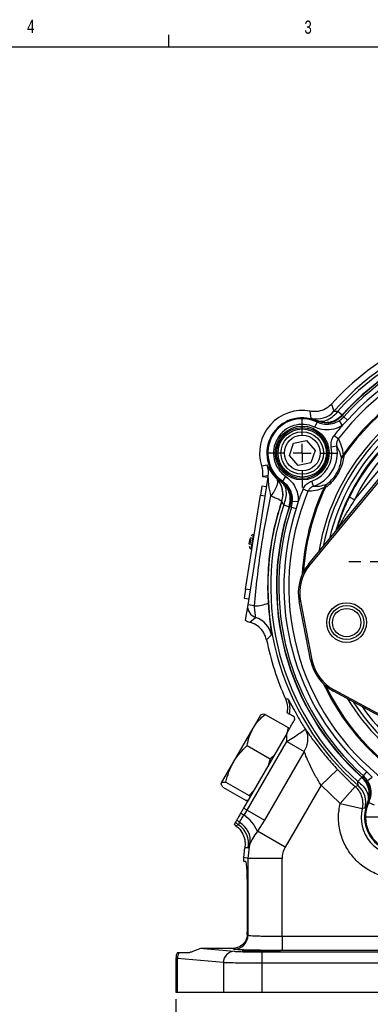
# Model space of a CAD drawing. Header units: inches. Extents: x 0.4 to 16.6, y 0.2 to 10.8.
# Tile 11 of 16: x 9.4 to 11.9, y 3.8 to 10.8. Entities that reach past the tile are written whole.
import ezdxf

# ---------------------------------------------------------------- set-up
doc = ezdxf.new("R2010")
doc.units = ezdxf.units.IN
doc.header["$MEASUREMENT"] = 0
doc.layers.add('BORDER', color=7, linetype='Continuous', lineweight=25)
doc.layers.add('SLD-0', color=7, linetype='Continuous', lineweight=25)
doc.styles.add('SLDTEXTSTYLE0', font='TXT', dxfattribs={"width": 0.75})
doc.dimstyles.new('SLDDIMSTYLE0', dxfattribs={"dimtxt": 0.145833, "dimasz": 0.13, "dimexe": 0, "dimexo": 0.0625, "dimgap": 0.036458, "dimtad": 0, "dimtih": 1, "dimtoh": 1, "dimdec": 1, "dimlfac": 1.55, "dimrnd": 1e-09, "dimzin": 12, "dimdsep": 46, "dimtxsty": 'SLDTEXTSTYLE0', "dimsah": 1, "dimcen": 0.09, "dimadec": 0, "dimazin": 3, "dimtfac": 1, "dimtdec": 1, "dimtofl": 0, "dimtmove": 0, "dimatfit": 3, "dimfxl": 0, "dimfrac": 2, "dimtolj": 1, "dimtzin": 12, "dimarcsym": 0})

# ---------------------------------------------------------------- blocks, each defined once
blk = doc.blocks.new('_D_1')
at = {"layer": 'SLD-0'}
for p, q in [((13.0584, 4.0202), (13.0584, 3.3336)), ((10.5206, 3.8721), (10.5206, 3.3336)), ((10.5206, 3.4586), (11.4512, 3.4586)), ((11.6232, 3.4586), (11.5789, 3.4586)), ((11.5789, 3.4586), (11.5789, 3.2268)), ((11.9465, 3.4586), (11.9908, 3.4586)), ((11.9908, 3.4586), (11.9908, 3.2268)), ((13.0584, 3.4586), (12.1185, 3.4586)), ((11.5789, 3.2268), (11.6232, 3.2268)), ((11.9908, 3.2268), (11.9465, 3.2268))]:
    blk.add_line(p, q, dxfattribs=at)
for points in [[(10.5206, 3.4586), (10.6506, 3.4386), (10.6506, 3.4786)], [(13.0584, 3.4586), (12.9284, 3.4786), (12.9284, 3.4386)]]:
    blk.add_solid(points, dxfattribs=at)
at = {"layer": 'SLD-0', "char_height": 0.14583, "attachment_point": 1, "style": 'SLDTEXTSTYLE0'}
for s, insert in [('3.9', (11.6502, 3.6761)), ('100', (11.6232, 3.4148))]:
    blk.add_mtext(s, dxfattribs=dict(at, insert=insert))
blk = doc.blocks.new('SW_CENTERMARKSYMBOL_0')
at = {"layer": 'SLD-0', "color": 0}
for p, q in [((0, 0.129), (0, 0.2158)), ((-0.129, 0), (-0.2158, 0)), ((0, 0), (-0.0645, 0)), ((0, 0), (0, 0.0645)), ((0, 0), (0, -0.0645)), ((0, 0), (0.0645, 0)), ((0.129, 0), (0.2158, 0)), ((0, -0.129), (0, -0.2158))]:
    blk.add_line(p, q, dxfattribs=at)
blk = doc.blocks.new('SW_CENTERMARKSYMBOL_7')
at = {"layer": 'SLD-0', "color": 0}
for p, q in [((0, 0.129), (0, 0.246)), ((-0.129, 0), (-0.246, 0)), ((0, 0), (-0.0645, 0)), ((0, 0), (0, 0.0645)), ((0, 0), (0, -0.0645)), ((0, 0), (0.0645, 0)), ((0.129, 0), (0.246, 0)), ((0, -0.129), (0, -0.246))]:
    blk.add_line(p, q, dxfattribs=at)
blk = doc.blocks.new('SW_CENTERMARKSYMBOL_8')
at = {"layer": 'SLD-0', "color": 0}
for p, q in [((0, 0.129), (0, 0.246)), ((-0.129, 0), (-0.246, 0)), ((0, 0), (-0.0645, 0)), ((0, 0), (0, 0.0645)), ((0, 0), (0, -0.0645)), ((0, 0), (0.0645, 0)), ((0.129, 0), (0.246, 0)), ((0, -0.129), (0, -0.246))]:
    blk.add_line(p, q, dxfattribs=at)
blk = doc.blocks.new('SW_CENTERMARKSYMBOL_10')
at = {"layer": 'SLD-0', "color": 0}
for p, q in [((0, 0.129), (0, 0.2158)), ((-0.129, 0), (-0.2158, 0)), ((0, 0), (-0.0645, 0)), ((0, 0), (0, 0.0645)), ((0, 0), (0, -0.0645)), ((0, 0), (0.0645, 0)), ((0.129, 0), (0.2158, 0)), ((0, -0.129), (0, -0.2158))]:
    blk.add_line(p, q, dxfattribs=at)

msp = doc.modelspace()

# ---------------------------------------------------------------- linework, layer by layer
at = {"color": 7, "linetype": 'Continuous', "lineweight": 25}
for p, q in [((11.481, 8.0027), (11.4742, 8.0525)), ((11.6243, 8.1027), (11.6424, 8.0524)), ((11.6707, 8.0536), (11.7011, 8.0263)), ((11.679, 7.9853), (11.7118, 8.0133)), ((11.679, 7.9853), (11.7007, 7.9515)), ((11.7387, 7.9892), (11.7007, 7.9515)), ((11.7011, 8.0263), (11.701, 8.0203)), ((11.7118, 8.0133), (11.7387, 7.9892)), ((11.5222, 7.9756), (11.5049, 7.9392)), ((11.5927, 7.9708), (11.558, 7.9746)), ((11.5807, 7.9688), (11.573, 7.9688)), ((11.3558, 7.8253), (11.4472, 7.8434)), ((11.4472, 7.8434), (11.5086, 7.7734)), ((11.6734, 7.8559), (11.6428, 7.879)), ((11.3259, 7.7371), (11.3558, 7.8253)), ((11.5086, 7.7734), (11.4787, 7.6853)), ((11.6618, 7.8035), (11.6239, 7.796)), ((11.3873, 7.6671), (11.3259, 7.7371)), ((11.7133, 7.7377), (11.7068, 7.7421)), ((11.1288, 7.6636), (11.169, 7.6704)), ((11.4787, 7.6853), (11.3873, 7.6671)), ((11.4633, 6.9673), (12.0332, 7.6561)), ((12.041, 7.6496), (11.471, 6.9609)), ((11.7886, 7.4237), (12.0022, 7.6818)), ((11.1741, 7.5831), (11.0305, 6.6764)), ((11.1757, 7.593), (11.1344, 7.5894)), ((11.1344, 7.5894), (11.1741, 7.5831)), ((11.1741, 7.5831), (11.1757, 7.593)), ((11.2334, 7.5757), (11.2348, 7.5763)), ((11.2789, 7.5542), (11.3018, 7.5874)), ((11.1314, 7.52), (11.1214, 7.4563)), ((11.1633, 7.515), (11.1314, 7.52)), ((11.2672, 7.5534), (11.2718, 7.5574)), ((11.4581, 7.4831), (11.4229, 7.498)), ((11.4977, 7.5193), (11.4853, 7.5559)), ((11.5805, 7.5076), (11.5734, 7.511)), ((11.0154, 6.7872), (11.1214, 7.4563)), ((11.1214, 7.4563), (11.1532, 7.4513)), ((11.2792, 7.4568), (11.2709, 7.4114)), ((11.7886, 7.4237), (11.7523, 7.4413)), ((11.2724, 7.4117), (11.2709, 7.4114)), ((11.2856, 7.3866), (11.3244, 7.3739)), ((11.3296, 7.3769), (11.3244, 7.3739)), ((11.3411, 7.3711), (11.3489, 7.4136)), ((11.3411, 7.3711), (11.3754, 7.3599)), ((11.3489, 7.4136), (11.3891, 7.4116)), ((11.3891, 7.4116), (11.3754, 7.3599)), ((11.0449, 7.1446), (11.0393, 7.1096)), ((11.0512, 7.1436), (11.0449, 7.1446)), ((11.0765, 7.1731), (11.0692, 7.1742)), ((11.0393, 7.1096), (11.0658, 7.1054)), ((11.0533, 7.0739), (11.0606, 7.0727)), ((11.4633, 6.9673), (11.471, 6.9609)), ((11.1716, 6.8077), (11.1757, 6.689)), ((11.0154, 6.7872), (11.0053, 6.7235)), ((11.0053, 6.7235), (11.0371, 6.7185)), ((11.0472, 6.7822), (11.0154, 6.7872)), ((11.0305, 6.6764), (11.0133, 6.5678)), ((11.0783, 6.6688), (11.0305, 6.6764)), ((11.3952, 6.7001), (11.405, 6.702)), ((11.4759, 6.2845), (11.3952, 6.7001)), ((11.405, 6.702), (11.4858, 6.2864)), ((11.0447, 6.5522), (11.0866, 6.5867)), ((11.1982, 6.4619), (11.1639, 6.4274)), ((11.4759, 6.2845), (11.4858, 6.2864)), ((11.644, 6.0711), (11.6392, 6.0622)), ((12.4257, 5.6371), (11.6392, 6.0622)), ((11.644, 6.0711), (12.4305, 5.646)), ((11.2991, 6.0087), (11.2997, 6.0074)), ((11.2997, 6.0074), (11.3161, 6.0072)), ((11.0681, 5.799), (11.1229, 5.894)), ((11.1541, 5.8978), (11.3176, 5.8033)), ((11.3257, 5.8998), (11.3107, 5.9084)), ((11.3652, 5.8614), (11.3624, 5.8786)), ((10.929, 5.5581), (11.0681, 5.799)), ((11.3074, 5.7612), (11.0014, 5.2312)), ((11.3176, 5.8033), (11.3071, 5.7608)), ((11.3084, 5.7045), (11.3074, 5.7612)), ((11.3247, 5.7913), (11.3176, 5.8033)), ((11.0256, 5.6753), (11.1892, 5.5808)), ((11.0267, 5.2166), (11.3084, 5.7045)), ((11.3084, 5.7045), (11.4307, 5.6339)), ((11.4307, 5.6339), (11.149, 5.146)), ((11.2204, 5.6106), (11.1892, 5.5808)), ((10.8435, 5.41), (10.929, 5.5581)), ((11.1892, 5.5808), (11.1752, 5.5322)), ((11.5511, 5.3949), (11.6687, 5.5052)), ((11.8529, 5.4612), (11.8769, 5.488)), ((11.8808, 5.4283), (11.8529, 5.4612)), ((11.8769, 5.488), (11.9147, 5.4501)), ((10.8758, 5.4159), (11.0394, 5.3214)), ((11.5511, 5.3949), (11.2958, 4.9528)), ((11.6856, 5.2638), (11.5511, 5.3949)), ((11.7928, 5.3843), (11.8137, 5.3917)), ((11.8398, 5.4504), (11.8125, 5.42)), ((11.8398, 5.4504), (11.8458, 5.4504)), ((11.8808, 5.4283), (11.9147, 5.4501)), ((10.8545, 5.379), (11.0181, 5.2845)), ((11.0741, 5.3572), (11.0394, 5.3214)), ((11.0394, 5.3214), (11.0465, 5.3093)), ((11.7928, 5.3843), (11.6856, 5.2638)), ((11.8953, 5.342), (11.8915, 5.3073)), ((11.8973, 5.33), (11.8973, 5.3223)), ((11.0321, 5.2844), (11.0181, 5.2845)), ((11.6856, 5.2638), (11.8428, 5.2279)), ((11.8468, 5.2638), (11.8428, 5.2279)), ((11.886, 5.2652), (11.88, 5.2664)), ((11.8906, 5.2715), (11.9269, 5.2542)), ((11.0267, 5.2166), (11.0014, 5.2312)), ((11.004, 5.1815), (11.0267, 5.2166)), ((11.0267, 5.2166), (11.149, 5.146)), ((11.8634, 5.2303), (11.8428, 5.2279)), ((10.9433, 5.1084), (10.9346, 5.1155)), ((10.9433, 5.1084), (10.9642, 5.1126)), ((11.149, 5.146), (11.0988, 5.0665)), ((11.2958, 4.9528), (11.0988, 5.0665)), ((11.0325, 4.8722), (11.0461, 4.9758)), ((11.0036, 4.88), (11.0095, 4.9489)), ((11.0334, 4.9485), (11.0095, 4.9489)), ((11.0325, 4.8722), (11.0036, 4.88)), ((11.0036, 4.8511), (11.0036, 4.88)), ((11.0178, 4.8511), (11.0036, 4.8511)), ((11.0325, 4.3285), (11.0325, 4.8722)), ((11.2742, 4.8722), (11.0325, 4.8722)), ((11.2742, 4.3199), (11.2742, 4.8722)), ((11.0283, 4.4479), (11.0283, 4.6092)), ((11.0271, 4.3318), (11.0325, 4.3285)), ((11.2742, 4.3199), (11.2742, 4.2193)), ((11.2742, 4.3199), (12.1315, 4.3199)), ((10.5432, 4.206), (10.6184, 4.206)), ((10.7155, 4.2339), (10.9352, 4.2133)), ((10.9221, 4.2339), (10.7155, 4.2339)), ((10.932, 4.2279), (10.9221, 4.2339)), ((11.131, 4.2094), (12.3941, 4.2094)), ((11.131, 4.2094), (11.131, 4.1288)), ((12.1315, 4.2193), (11.2742, 4.2193)), ((10.5206, 4.1649), (10.5206, 3.9221)), ((10.5311, 4.1632), (10.5206, 4.1647)), ((10.8576, 4.1327), (10.5311, 4.1632)), ((10.5311, 3.9221), (10.5311, 4.1632)), ((10.8576, 4.1327), (10.8576, 3.9221)), ((11.131, 4.1288), (11.131, 3.9221)), ((12.3941, 4.1288), (11.131, 4.1288)), ((10.5206, 3.9221), (10.5311, 3.9221)), ((10.5311, 3.9221), (10.8576, 3.9221)), ((10.8576, 3.9221), (11.131, 3.9221)), ((11.131, 3.9221), (14.9858, 3.9221))]:
    msp.add_line(p, q, dxfattribs=at)
at = {"color": 8, "linetype": 'Continuous', "lineweight": 25}
msp.add_line((11.0692, 7.1742), (11.0533, 7.0739), dxfattribs=at)
at = {"color": 8, "linetype": 'Continuous', "lineweight": 25, "flags": 128}
msp.add_lwpolyline([(11.6606, 7.2114), (11.68, 7.2732), (11.6907, 7.3039)], dxfattribs=at)
at = {"color": 7, "linetype": 'Continuous', "lineweight": 25}
for centre, radius in [((11.4172, 7.7553), 0.1915), ((11.4172, 7.7553), 0.1815), ((11.4172, 7.7553), 0.1714), ((11.4172, 7.7553), 0.1513), ((11.4172, 7.7553), 0.1268), ((11.7326, 6.55), 0.1411), ((11.7326, 6.55), 0.121), ((11.7326, 6.55), 0.1008)]:
    msp.add_circle(centre, radius, dxfattribs=at)
for centre, radius, start, end in [((13.0584, 6.8077), 1.9323, 72.08274, 137.91726), ((13.0584, 6.8077), 1.8853, 71.31537, 138.68463), ((13.0584, 6.8077), 1.8649, 71.91801, 138.08199), ((13.0584, 6.8077), 1.8241, 71.91801, 138.08199), ((13.0584, 6.8077), 1.8219, 71.91234, 138.08766), ((13.0584, 6.8077), 1.8074, 71.83663, 138.16337), ((13.0584, 6.8077), 1.7369, 67.11719, 142.88281), ((13.0584, 6.8077), 1.7713, 71.83663, 138.16337), ((13.0584, 6.8077), 1.6431, 64.65806, 145.34194), ((13.0584, 6.8077), 1.6353, 64.65806, 145.34194), ((13.0584, 6.8077), 1.4516, 47.87851, 154.12149), ((13.0584, 6.8077), 1.4113, 47.87851, 154.12149), ((11.4171, 7.7553), 0.3026, 79.1241, 197.65308), ((11.5212, 8.159), 0.1614, 255.55948, 318.65863), ((11.4171, 7.7553), 0.2506, 66.26531, 233.73469), ((11.4171, 7.7553), 0.244, 64.49792, 235.50208), ((11.4171, 7.7553), 0.2037, 64.49792, 235.50208), ((13.0584, 6.8077), 1.7752, 139.88847, 142.88281), ((11.4171, 7.7553), 0.2107, 288.85781, 11.14219), ((11.4171, 7.7553), 0.2494, 288.85781, 11.14219), ((11.7568, 7.7054), 0.0621, 143.67589, 171.00467), ((11.7303, 7.706), 0.0359, 118.24422, 165.42315), ((11.0163, 7.6182), 0.1613, 351.01007, 18.88068), ((11.1196, 7.4633), 0.1614, 341.34137, 44.44052), ((13.0584, 6.8077), 1.7752, 157.11719, 160.11153), ((11.6302, 7.4861), 0.0621, 128.99533, 156.32411), ((11.6164, 7.5087), 0.0359, 134.57685, 181.75578), ((13.0584, 6.8077), 1.7369, 157.11719, 232.88281), ((13.0584, 6.8077), 1.8853, 161.31537, 228.68463), ((13.0584, 6.8077), 1.8649, 161.91801, 228.08199), ((13.0584, 6.8077), 1.8241, 161.91801, 228.08199), ((13.0584, 6.8077), 1.8219, 161.91234, 228.08766), ((13.0584, 6.8077), 1.8074, 161.83663, 228.16337), ((13.0584, 6.8077), 1.7713, 161.83663, 228.16337), ((11.0671, 7.1615), 0.0129, 81, 171), ((11.0553, 7.0866), 0.0129, 171, 261), ((11.7118, 6.7616), 0.3226, 140.39235, 191), ((11.7118, 6.7616), 0.3125, 140.39235, 191), ((11.1102, 6.6638), 0.0807, 171.04677, 253.03048), ((11.0785, 6.9124), 0.2436, 269.94978, 293.50324), ((11.0396, 6.4323), 0.1614, 10.56442, 73.04689), ((13.0584, 6.8077), 1.9323, 191.35166, 204.42486), ((11.7926, 6.346), 0.3226, 191, 241.60765), ((11.7926, 6.346), 0.3125, 191, 241.60765), ((11.1695, 5.9399), 0.1614, 345.6041, 24.65584), ((13.0584, 6.8077), 1.9047, 223.14696, 228.35753), ((11.7071, 5.2705), 0.1614, 345.55948, 48.65863), ((12.1108, 5.1665), 0.2506, 156.26531, 323.73469), ((12.1108, 5.1665), 0.244, 154.49792, 325.50208), ((11.1234, 5.3746), 0.227, 231.3916, 238.25744), ((10.8605, 4.9665), 0.2584, 22.76874, 56.28781), ((12.1108, 5.1665), 0.275, 167.10171, 272.71498), ((11.0089, 5.1798), 0.0807, 216.48108, 236.38951), ((11.0248, 5.2046), 0.092, 218.62537, 234.94991), ((10.8748, 4.9783), 0.1614, 349.35075, 56.35504), ((10.9026, 5.0011), 0.1457, 349.98635, 61.60993), ((10.9318, 4.3286), 0.1007, 270.09405, 359.94087), ((10.6144, 4.1627), 0.0833, 148.71865, 179.65126), ((10.9374, 4.1335), 0.0798, 91.55936, 180.57641)]:
    msp.add_arc(centre, radius, start, end, dxfattribs=at)
at = {"color": 8, "linetype": 'Continuous', "lineweight": 25}
for radius, start, end in [(1.5424, 31.23067, 170.76933), (1.5199, 32.70779, 169.29221), (1.487, 35.09993, 166.90007), (1.4572, 37.57486, 164.44651), (1.4549, 47.64461, 154.85824), (1.6431, 154.65806, 176.99706), (1.6353, 154.65806, 176.33974), (1.6431, 205.00294, 235.34194), (1.6353, 205.66026, 235.34194), (1.5424, 211.23067, 266.14799), (1.5199, 212.70779, 265.78903), (1.487, 215.09993, 265.46118)]:
    msp.add_arc((13.0584, 6.8077), radius, start, end, dxfattribs=at)
at = {"color": 7, "linetype": 'Continuous', "lineweight": 25}
for centre, major_axis, ratio, start_param, end_param in [((11.0642, 6.6304), (-0.0653, -0.0474), 0.999315, 0.259886, 0.698804), ((11.0178, 4.6092), (0, 0.2419), 0.043661, 4.712389, 6.283185), ((11.0178, 4.4479), (0, 0.2419), 0.043661, 4.211845, 4.712389)]:
    msp.add_ellipse(centre, major_axis=major_axis, ratio=ratio, start_param=start_param, end_param=end_param, dxfattribs=at)
msp.add_ellipse((11.128, 4.2144), major_axis=(0.1361, 0), ratio=0.026186, dxfattribs=at)
for points, knots in [([(11.6243, 8.1027), (11.6145, 8.0933), (11.5915, 8.0714), (11.5446, 8.0516), (11.5025, 8.0479), (11.4795, 8.0516), (11.4742, 8.0525)], [0, 0, 0, 0, 0.246613, 0.575057, 0.903498, 1, 1, 1, 1]), ([(11.6707, 8.0536), (11.6603, 8.0404), (11.6388, 8.0131), (11.5975, 7.9874), (11.5546, 7.9762), (11.5294, 7.9828), (11.5171, 7.9861)], [0, 0, 0, 0, 0.243136, 0.5, 0.756864, 1, 1, 1, 1]), ([(11.6424, 8.0524), (11.6428, 8.0523), (11.6437, 8.052), (11.6525, 8.0531), (11.6635, 8.0534), (11.6707, 8.0536)], [0, 0, 0, 0, 0.249707, 0.501478, 1, 1, 1, 1]), ([(11.5171, 7.9861), (11.5066, 7.9907), (11.4857, 7.9998), (11.4826, 8.0018), (11.481, 8.0027)], [0, 0, 0, 0, 0.4999622, 1, 1, 1, 1]), ([(11.5171, 7.9861), (11.5365, 7.98), (11.5688, 7.97), (11.6197, 7.9755), (11.6645, 7.9921), (11.6891, 8.0151), (11.7011, 8.0263)], [0, 0, 0, 0, 0.30035, 0.499876, 0.756118, 1, 1, 1, 1]), ([(11.5222, 7.9756), (11.5216, 7.9769), (11.5203, 7.9799), (11.5188, 7.9829), (11.518, 7.9847)], [0, 0, 0, 0, 0.423273, 1, 1, 1, 1]), ([(11.5908, 7.9711), (11.584, 7.971), (11.5591, 7.9706), (11.5353, 7.9788), (11.518, 7.9847)], [0, 0, 0, 0, 0.270251, 1, 1, 1, 1]), ([(11.5222, 7.9756), (11.5361, 7.9702), (11.5669, 7.9585), (11.619, 7.9591), (11.6574, 7.972), (11.6759, 7.9834), (11.679, 7.9853)], [0, 0, 0, 0, 0.271237, 0.602164, 0.932744, 1, 1, 1, 1]), ([(11.7026, 8.0247), (11.6892, 8.0125), (11.6624, 7.988), (11.6241, 7.9753), (11.6032, 7.9726), (11.6002, 7.9723)], [0, 0, 0, 0, 0.46098, 0.92197, 1, 1, 1, 1]), ([(11.701, 8.0203), (11.6876, 8.0083), (11.6608, 7.9843), (11.6232, 7.9683), (11.6026, 7.9687), (11.6002, 7.9688)], [0, 0, 0, 0, 0.468112, 0.936229, 1, 1, 1, 1]), ([(11.7026, 8.0247), (11.7043, 8.0227), (11.7074, 8.0189), (11.7105, 8.015), (11.7118, 8.0133)], [0, 0, 0, 0, 0.5496467, 1, 1, 1, 1]), ([(11.7007, 7.9515), (11.6968, 7.9491), (11.6737, 7.9349), (11.6258, 7.9188), (11.5607, 7.9179), (11.5222, 7.9326), (11.5049, 7.9392)], [0, 0, 0, 0, 0.067291, 0.398, 0.728909, 1, 1, 1, 1]), ([(11.6002, 7.9723), (11.6, 7.9722), (11.5971, 7.9718), (11.5939, 7.9714), (11.5908, 7.9711), (11.5908, 7.9711)], [0, 0, 0, 0, 0.066377, 0.979914, 1, 1, 1, 1]), ([(11.6239, 7.796), (11.6228, 7.8078), (11.6205, 7.8314), (11.6299, 7.86), (11.6397, 7.8743), (11.6428, 7.879)], [0, 0, 0, 0, 0.403564, 0.807281, 1, 1, 1, 1]), ([(11.6734, 7.8559), (11.6714, 7.853), (11.6653, 7.8439), (11.6595, 7.8258), (11.6611, 7.8109), (11.6618, 7.8035)], [0, 0, 0, 0, 0.191451, 0.594457, 1, 1, 1, 1]), ([(11.6734, 7.8559), (11.6809, 7.8405), (11.6925, 7.8171), (11.7031, 7.7785), (11.7056, 7.7543), (11.7068, 7.7421)], [0, 0, 0, 0, 0.4863381, 0.7430046, 1, 1, 1, 1]), ([(11.6955, 7.7151), (11.6955, 7.7155), (11.6929, 7.7361), (11.6832, 7.768), (11.6688, 7.7919), (11.6618, 7.8035)], [0, 0, 0, 0, 0.009852, 0.5214842, 1, 1, 1, 1]), ([(11.7133, 7.7377), (11.7114, 7.7248), (11.7068, 7.6935), (11.6899, 7.6433), (11.663, 7.5941), (11.6305, 7.5511), (11.6021, 7.524), (11.5841, 7.5104), (11.5805, 7.5076)], [0, 0, 0, 0, 0.162337, 0.395787, 0.554182, 0.711926, 0.942817, 1, 1, 1, 1]), ([(11.5912, 7.5343), (11.5941, 7.5364), (11.6081, 7.5466), (11.6306, 7.5668), (11.656, 7.5997), (11.6686, 7.6222), (11.6797, 7.6461), (11.6862, 7.6647), (11.6927, 7.6914), (11.6943, 7.705), (11.6955, 7.7151)], [0, 0, 0, 0, 0.060426, 0.295827, 0.448101, 0.575654, 0.598782, 0.771911, 0.830481, 1, 1, 1, 1]), ([(11.1288, 7.6636), (11.1306, 7.6571), (11.1342, 7.6442), (11.1373, 7.6193), (11.1355, 7.601), (11.1344, 7.5894)], [0, 0, 0, 0, 0.267744, 0.535487, 1, 1, 1, 1]), ([(11.169, 7.6704), (11.1701, 7.6685), (11.1724, 7.6648), (11.1843, 7.64), (11.2022, 7.61), (11.223, 7.5871), (11.2334, 7.5757)], [0, 0, 0, 0, 0.250172, 0.500383, 0.749783, 1, 1, 1, 1]), ([(11.1952, 7.4508), (11.1896, 7.4767), (11.1811, 7.5156), (11.1777, 7.5598), (11.1765, 7.5804), (11.1761, 7.5891), (11.1758, 7.5925), (11.1757, 7.5928), (11.1757, 7.593)], [0, 0, 0, 0, 0.4992364, 0.7490426, 0.8735683, 0.9366786, 0.9700412, 1, 1, 1, 1]), ([(11.2334, 7.5757), (11.2368, 7.5696), (11.2437, 7.5571), (11.2387, 7.526), (11.223, 7.4893), (11.2043, 7.4634), (11.1952, 7.4508)], [0, 0, 0, 0, 0.243758, 0.5, 0.756242, 1, 1, 1, 1]), ([(11.2792, 7.4568), (11.279, 7.4676), (11.2786, 7.4895), (11.2695, 7.5213), (11.2549, 7.551), (11.2405, 7.5675), (11.2334, 7.5757)], [0, 0, 0, 0, 0.247406, 0.5, 0.752594, 1, 1, 1, 1]), ([(11.2348, 7.5763), (11.2364, 7.5754), (11.2397, 7.5737), (11.2581, 7.5601), (11.2672, 7.5534)], [0, 0, 0, 0, 0.500346, 1, 1, 1, 1]), ([(11.3018, 7.5874), (11.3192, 7.5727), (11.3541, 7.5433), (11.3842, 7.4804), (11.3901, 7.4346), (11.3891, 7.4119), (11.3891, 7.4116)], [0, 0, 0, 0, 0.332453, 0.664935, 0.996731, 1, 1, 1, 1]), ([(11.3244, 7.3739), (11.3281, 7.3899), (11.3357, 7.4227), (11.3277, 7.4698), (11.307, 7.5167), (11.2822, 7.5396), (11.2672, 7.5534)], [0, 0, 0, 0, 0.243882, 0.500124, 0.699655, 1, 1, 1, 1]), ([(11.2856, 7.3866), (11.2918, 7.4022), (11.3047, 7.4345), (11.3063, 7.4831), (11.2946, 7.5258), (11.2762, 7.5444), (11.2672, 7.5534)], [0, 0, 0, 0, 0.243136, 0.5, 0.756864, 1, 1, 1, 1]), ([(11.2689, 7.5533), (11.2709, 7.5534), (11.2742, 7.5537), (11.2775, 7.5541), (11.2789, 7.5542)], [0, 0, 0, 0, 0.576727, 1, 1, 1, 1]), ([(11.2689, 7.5533), (11.2827, 7.5412), (11.3017, 7.5247), (11.3138, 7.5029), (11.3171, 7.497)], [0, 0, 0, 0, 0.729749, 1, 1, 1, 1]), ([(11.2692, 7.5537), (11.2831, 7.5415), (11.3025, 7.5245), (11.3148, 7.502), (11.3183, 7.4955)], [0, 0, 0, 0, 0.71275, 1, 1, 1, 1]), ([(11.3489, 7.4136), (11.3489, 7.4137), (11.3498, 7.432), (11.345, 7.4686), (11.3209, 7.5189), (11.2929, 7.5424), (11.2789, 7.5542)], [0, 0, 0, 0, 0.003267, 0.334916, 0.667383, 1, 1, 1, 1]), ([(11.3171, 7.497), (11.3171, 7.497), (11.3185, 7.494), (11.3196, 7.4911), (11.3208, 7.4883)], [0, 0, 0, 0, 0.020091, 1, 1, 1, 1]), ([(11.319, 7.4978), (11.3239, 7.4885), (11.3372, 7.4631), (11.3401, 7.4198), (11.3327, 7.3896), (11.3296, 7.3769)], [0, 0, 0, 0, 0.251858, 0.685797, 1, 1, 1, 1]), ([(11.4229, 7.498), (11.4285, 7.5082), (11.4396, 7.5287), (11.4634, 7.5471), (11.4797, 7.5537), (11.4853, 7.5559)], [0, 0, 0, 0, 0.397023, 0.793893, 1, 1, 1, 1]), ([(11.4977, 7.5193), (11.4942, 7.5179), (11.4839, 7.5138), (11.4688, 7.5024), (11.4617, 7.4895), (11.4581, 7.4831)], [0, 0, 0, 0, 0.207401, 0.604963, 1, 1, 1, 1]), ([(11.5734, 7.511), (11.5729, 7.5108), (11.5499, 7.4992), (11.51, 7.4865), (11.4752, 7.4843), (11.4581, 7.4831)], [0, 0, 0, 0, 0.010657, 0.513477, 1, 1, 1, 1]), ([(11.4977, 7.5193), (11.5111, 7.5188), (11.5389, 7.5176), (11.5733, 7.5286), (11.5912, 7.5343)], [0, 0, 0, 0, 0.478666, 1, 1, 1, 1]), ([(11.0783, 6.6688), (11.0846, 6.7363), (11.0967, 6.8676), (11.1233, 7.0637), (11.155, 7.2572), (11.1818, 7.3862), (11.1952, 7.4508)], [0, 0, 0, 0, 0.257055, 0.500157, 0.750034, 1, 1, 1, 1]), ([(11.1952, 7.4508), (11.2061, 7.4464), (11.2281, 7.4373), (11.2522, 7.4258), (11.2681, 7.4165), (11.27, 7.4131), (11.2709, 7.4114)], [0, 0, 0, 0, 0.245666, 0.5, 0.754334, 1, 1, 1, 1]), ([(11.3208, 7.4883), (11.322, 7.4855), (11.3301, 7.4661), (11.3383, 7.4266), (11.3305, 7.3911), (11.3265, 7.3734)], [0, 0, 0, 0, 0.07803, 0.53902, 1, 1, 1, 1]), ([(11.6634, 7.2091), (11.6644, 7.2128), (11.667, 7.2216), (11.675, 7.2479), (11.6911, 7.2967), (11.7171, 7.3654), (11.7406, 7.416), (11.7523, 7.4413)], [0, 0, 0, 0, 0.064221, 0.154318, 0.360534, 0.679743, 1, 1, 1, 1]), ([(11.7886, 7.4237), (11.7748, 7.4017), (11.747, 7.3574), (11.7131, 7.2986), (11.69, 7.2563), (11.6777, 7.2328), (11.672, 7.2219), (11.6696, 7.2173), (11.6689, 7.2159), (11.6688, 7.2157), (11.6688, 7.2156)], [0, 0, 0, 0, 0.311989, 0.625203, 0.816052, 0.893228, 0.960502, 0.977504, 0.987857, 1, 1, 1, 1]), ([(11.2709, 7.4114), (11.2555, 7.3627), (11.2249, 7.2654), (11.1944, 7.1145), (11.1748, 6.9615), (11.1727, 6.859), (11.1716, 6.8077)], [0, 0, 0, 0, 0.2500619, 0.4989107, 0.7490597, 1, 1, 1, 1]), ([(11.2856, 7.3866), (11.2822, 7.3929), (11.277, 7.4025), (11.2735, 7.4108), (11.2728, 7.4114), (11.2724, 7.4117)], [0, 0, 0, 0, 0.4979354, 0.7480792, 1, 1, 1, 1]), ([(11.3411, 7.3711), (11.3389, 7.3714), (11.334, 7.3721), (11.3292, 7.3729), (11.3265, 7.3734)], [0, 0, 0, 0, 0.450353, 1, 1, 1, 1]), ([(11.0536, 7.1584), (11.0531, 7.1555), (11.0524, 7.1512), (11.0511, 7.1428), (11.05, 7.1356), (11.0488, 7.128), (11.0476, 7.1208), (11.047, 7.1167), (11.0467, 7.1149)], [0, 0, 0, 0, 0.278738, 0.430263, 0.582055, 0.733579, 0.885372, 1, 1, 1, 1]), ([(11.0426, 7.0888), (11.0426, 7.0887), (11.0425, 7.0886), (11.0427, 7.0897), (11.0428, 7.0901)], [0, 0, 0, 0, 0.658648, 1, 1, 1, 1]), ([(11.0866, 6.5867), (11.0867, 6.5871), (11.0868, 6.588), (11.0862, 6.5932), (11.0852, 6.6011), (11.0839, 6.6114), (11.0824, 6.6241), (11.0808, 6.6383), (11.0794, 6.6536), (11.0787, 6.6638), (11.0783, 6.6688)], [0, 0, 0, 0, 0.1248978, 0.2499988, 0.3692292, 0.5000454, 0.6169704, 0.7499715, 0.8775436, 1, 1, 1, 1]), ([(11.1757, 6.689), (11.1767, 6.6743), (11.1788, 6.645), (11.1828, 6.602), (11.1871, 6.5625), (11.1913, 6.5279), (11.1948, 6.4999), (11.1984, 6.4712), (11.1983, 6.4656), (11.1982, 6.4619)], [0, 0, 0, 0, 0.1254855, 0.2502858, 0.3750637, 0.5004383, 0.6261037, 0.7509152, 1, 1, 1, 1]), ([(11.1639, 6.4274), (11.1586, 6.4448), (11.148, 6.4797), (11.1112, 6.5214), (11.0742, 6.5437), (11.0508, 6.5504), (11.0447, 6.5522)], [0, 0, 0, 0, 0.298623, 0.597248, 0.895814, 1, 1, 1, 1]), ([(11.3107, 5.9084), (11.3122, 5.918), (11.3162, 5.9454), (11.3111, 5.9797), (11.3019, 6.0019), (11.2997, 6.0074)], [0, 0, 0, 0, 0.28602, 0.82288, 1, 1, 1, 1]), ([(11.3161, 6.0072), (11.317, 6.0063), (11.3187, 6.0045), (11.3266, 5.9902), (11.338, 5.9688), (11.3529, 5.9409), (11.3707, 5.9082), (11.3977, 5.8601), (11.422, 5.8204), (11.4381, 5.794)], [0, 0, 0, 0, 0.125797, 0.250573, 0.375983, 0.501461, 0.62603, 0.75111, 1, 1, 1, 1]), ([(11.0681, 5.799), (11.0697, 5.8017), (11.0814, 5.8215), (11.1079, 5.8564), (11.1386, 5.8839), (11.1541, 5.8978)], [0, 0, 0, 0, 0.0701, 0.53079, 1, 1, 1, 1]), ([(11.1541, 5.8978), (11.1463, 5.8983), (11.1305, 5.8993), (11.1247, 5.8943), (11.1217, 5.8918)], [0, 0, 0, 0, 0.495458, 1, 1, 1, 1]), ([(11.3624, 5.8786), (11.3534, 5.8838), (11.335, 5.8945), (11.3289, 5.898), (11.3257, 5.8998)], [0, 0, 0, 0, 0.489662, 1, 1, 1, 1]), ([(11.3074, 5.7612), (11.3176, 5.7788), (11.3346, 5.8084), (11.3543, 5.8425), (11.3622, 5.8561), (11.3652, 5.8614)], [0, 0, 0, 0, 0.474801, 0.795411, 1, 1, 1, 1]), ([(11.0256, 5.6753), (11.03, 5.6968), (11.0388, 5.7404), (11.0583, 5.7794), (11.0681, 5.799)], [0, 0, 0, 0, 0.495458, 1, 1, 1, 1]), ([(11.3084, 5.7045), (11.3251, 5.7151), (11.3595, 5.737), (11.403, 5.7661), (11.4327, 5.7875), (11.4364, 5.7919), (11.4381, 5.794)], [0, 0, 0, 0, 0.242744, 0.500002, 0.759266, 1, 1, 1, 1]), ([(11.4307, 5.6339), (11.4378, 5.6464), (11.4523, 5.6721), (11.4598, 5.715), (11.4563, 5.7575), (11.4441, 5.782), (11.4381, 5.794)], [0, 0, 0, 0, 0.245114, 0.5, 0.754886, 1, 1, 1, 1]), ([(11.4381, 5.794), (11.4432, 5.7868), (11.4533, 5.7727), (11.4741, 5.7433), (11.4986, 5.7097), (11.5268, 5.6722), (11.5583, 5.632), (11.5929, 5.5901), (11.6298, 5.5473), (11.6558, 5.5192), (11.6687, 5.5052)], [0, 0, 0, 0, 0.130637, 0.258247, 0.384518, 0.509998, 0.633383, 0.756676, 0.87893, 1, 1, 1, 1]), ([(10.929, 5.5581), (10.9308, 5.5612), (10.9444, 5.5843), (10.9745, 5.6255), (11.0085, 5.6586), (11.0256, 5.6753)], [0, 0, 0, 0, 0.070094, 0.530786, 1, 1, 1, 1]), ([(11.5511, 5.3949), (11.5369, 5.4176), (11.5086, 5.4632), (11.4748, 5.5303), (11.4475, 5.5923), (11.4363, 5.62), (11.4307, 5.6339)], [0, 0, 0, 0, 0.24971, 0.49984, 0.749823, 1, 1, 1, 1]), ([(10.8758, 5.4159), (10.8819, 5.4404), (10.8942, 5.49), (10.9173, 5.5353), (10.929, 5.5581)], [0, 0, 0, 0, 0.495458, 1, 1, 1, 1]), ([(11.8414, 5.4519), (11.8435, 5.4536), (11.8473, 5.4568), (11.8511, 5.4598), (11.8529, 5.4612)], [0, 0, 0, 0, 0.549647, 1, 1, 1, 1]), ([(10.8545, 5.379), (10.8502, 5.3855), (10.8415, 5.3986), (10.8428, 5.4062), (10.8435, 5.41)], [0, 0, 0, 0, 0.495458, 1, 1, 1, 1]), ([(10.8435, 5.41), (10.8438, 5.4104), (10.8459, 5.4136), (10.8542, 5.4171), (10.8686, 5.4163), (10.8758, 5.4159)], [0, 0, 0, 0, 0.070098, 0.530789, 1, 1, 1, 1]), ([(11.8125, 5.42), (11.8258, 5.4096), (11.853, 5.3881), (11.8787, 5.3468), (11.89, 5.304), (11.8833, 5.2787), (11.88, 5.2664)], [0, 0, 0, 0, 0.243136, 0.5, 0.756864, 1, 1, 1, 1]), ([(11.8137, 5.3917), (11.8138, 5.3921), (11.8141, 5.393), (11.8131, 5.4019), (11.8127, 5.4128), (11.8125, 5.42)], [0, 0, 0, 0, 0.249707, 0.501478, 1, 1, 1, 1]), ([(11.88, 5.2664), (11.8861, 5.2858), (11.8961, 5.3181), (11.8906, 5.369), (11.874, 5.4138), (11.851, 5.4384), (11.8398, 5.4504)], [0, 0, 0, 0, 0.30035, 0.499876, 0.756118, 1, 1, 1, 1]), ([(11.8414, 5.4519), (11.8537, 5.4386), (11.8782, 5.4118), (11.8908, 5.3734), (11.8935, 5.3525), (11.8939, 5.3495)], [0, 0, 0, 0, 0.46098, 0.92197, 1, 1, 1, 1]), ([(11.8458, 5.4504), (11.8578, 5.4369), (11.8818, 5.4101), (11.8978, 5.3725), (11.8974, 5.352), (11.8974, 5.3495)], [0, 0, 0, 0, 0.468112, 0.936229, 1, 1, 1, 1]), ([(11.8906, 5.2715), (11.8959, 5.2854), (11.9077, 5.3162), (11.907, 5.3683), (11.8941, 5.4067), (11.8828, 5.4252), (11.8808, 5.4283)], [0, 0, 0, 0, 0.271237, 0.602164, 0.932744, 1, 1, 1, 1]), ([(11.7928, 5.3843), (11.802, 5.3748), (11.818, 5.3586), (11.8343, 5.3284), (11.8448, 5.2977), (11.8462, 5.2751), (11.8468, 5.2638)], [0, 0, 0, 0, 0.291929, 0.499961, 0.752782, 1, 1, 1, 1]), ([(11.895, 5.3401), (11.8951, 5.3334), (11.8955, 5.3085), (11.8874, 5.2847), (11.8814, 5.2673)], [0, 0, 0, 0, 0.2702507, 1, 1, 1, 1]), ([(11.8939, 5.3495), (11.8939, 5.3493), (11.8944, 5.3464), (11.8947, 5.3432), (11.895, 5.3402), (11.895, 5.3401)], [0, 0, 0, 0, 0.066377, 0.979914, 1, 1, 1, 1]), ([(12.1315, 4.7308), (12.0984, 4.7314), (12.0312, 4.7326), (11.934, 4.7637), (11.8463, 4.8147), (11.7733, 4.8842), (11.7178, 4.9683), (11.6831, 5.0636), (11.6697, 5.1648), (11.6804, 5.2311), (11.6856, 5.2638)], [0, 0, 0, 0, 0.123326, 0.25, 0.376674, 0.5, 0.623326, 0.75, 0.876674, 1, 1, 1, 1]), ([(11.88, 5.2664), (11.8755, 5.2559), (11.8663, 5.235), (11.8644, 5.2319), (11.8634, 5.2303)], [0, 0, 0, 0, 0.499962, 1, 1, 1, 1]), ([(11.8906, 5.2715), (11.8893, 5.271), (11.8862, 5.2696), (11.8832, 5.2682), (11.8814, 5.2673)], [0, 0, 0, 0, 0.423273, 1, 1, 1, 1]), ([(10.9817, 5.1972), (10.9789, 5.1922), (10.9704, 5.1775), (10.9602, 5.1598), (10.9548, 5.1505), (10.9529, 5.1472)], [0, 0, 0, 0, 0.245745, 0.730098, 1, 1, 1, 1]), ([(10.9719, 5.1293), (10.9735, 5.1329), (10.9767, 5.1401), (10.9868, 5.1571), (10.9972, 5.1719), (11.004, 5.1815)], [0, 0, 0, 0, 0.2604, 0.523279, 1, 1, 1, 1]), ([(11.0014, 5.2312), (10.9988, 5.2267), (10.9942, 5.2187), (10.9876, 5.2073), (10.9837, 5.2006), (10.9817, 5.1972)], [0, 0, 0, 0, 0.3855258, 0.6912343, 1, 1, 1, 1]), ([(10.944, 5.1318), (10.9437, 5.1312), (10.9426, 5.1293), (10.9408, 5.1263), (10.938, 5.1214), (10.936, 5.1179), (10.9346, 5.1155)], [0, 0, 0, 0, 0.107866, 0.323599, 0.539332, 1, 1, 1, 1]), ([(10.9529, 5.1472), (10.9512, 5.1444), (10.948, 5.1387), (10.945, 5.1335), (10.9443, 5.1324), (10.944, 5.1318)], [0, 0, 0, 0, 0.3280625, 0.6590549, 1, 1, 1, 1]), ([(10.9642, 5.1126), (10.9649, 5.1134), (10.9662, 5.115), (10.97, 5.1245), (10.9719, 5.1293)], [0, 0, 0, 0, 0.502194, 1, 1, 1, 1]), ([(10.9433, 5.1084), (10.9572, 5.0965), (10.9848, 5.0727), (11.0082, 5.0222), (11.0137, 4.9793), (11.0104, 4.9552), (11.0095, 4.9489)], [0, 0, 0, 0, 0.298576, 0.597161, 0.895543, 1, 1, 1, 1]), ([(11.0988, 5.0665), (11.0867, 5.0492), (11.0631, 5.0157), (11.0516, 4.9888), (11.0461, 4.9758)], [0, 0, 0, 0, 0.515161, 1, 1, 1, 1]), ([(11.0461, 4.9758), (11.0431, 4.9678), (11.0372, 4.9518), (11.0347, 4.9496), (11.0334, 4.9485)], [0, 0, 0, 0, 0.5008866, 1, 1, 1, 1]), ([(11.0271, 4.3318), (11.0253, 4.3196), (11.0213, 4.2923), (10.9971, 4.2607), (10.9683, 4.2424), (10.9408, 4.2348), (10.9278, 4.2341), (10.9221, 4.2339)], [0, 0, 0, 0, 0.228295, 0.50916, 0.794211, 0.909374, 1, 1, 1, 1]), ([(11.0325, 4.3285), (11.0335, 4.3281), (11.0353, 4.3273), (11.0429, 4.3262), (11.0551, 4.325), (11.075, 4.3237), (11.1064, 4.3224), (11.1435, 4.3213), (11.1854, 4.3205), (11.2295, 4.32), (11.2594, 4.32), (11.2742, 4.3199)], [0, 0, 0, 0, 0.094441, 0.174707, 0.240789, 0.376634, 0.500195, 0.629985, 0.756546, 0.879883, 1, 1, 1, 1]), ([(10.532, 4.206), (10.5286, 4.1992), (10.522, 4.1862), (10.5211, 4.1717), (10.5206, 4.1647)], [0, 0, 0, 0, 0.5178694, 1, 1, 1, 1]), ([(10.532, 4.206), (10.5323, 4.206), (10.5329, 4.206), (10.5366, 4.206), (10.541, 4.206), (10.5432, 4.206)], [0, 0, 0, 0, 0.311383, 0.654131, 1, 1, 1, 1]), ([(10.7155, 4.2339), (10.7097, 4.2335), (10.696, 4.2327), (10.6732, 4.2262), (10.6463, 4.2148), (10.6289, 4.2068), (10.6205, 4.2062), (10.6184, 4.206)], [0, 0, 0, 0, 0.108191, 0.255469, 0.490158, 0.869279, 1, 1, 1, 1]), ([(11.2742, 4.2193), (11.2538, 4.2194), (11.2119, 4.2194), (11.1497, 4.2199), (11.0897, 4.2207), (11.0358, 4.2218), (10.9913, 4.2231), (10.9587, 4.2247), (10.9379, 4.2263), (10.9339, 4.2274), (10.932, 4.2279)], [0, 0, 0, 0, 0.116964, 0.240541, 0.368958, 0.499946, 0.630943, 0.759385, 0.882997, 1, 1, 1, 1]), ([(10.9352, 4.2133), (10.9429, 4.2127), (10.9586, 4.2117), (11.0061, 4.2104), (11.0656, 4.2095), (11.1095, 4.2094), (11.131, 4.2094)], [0, 0, 0, 0, 0.243335, 0.500047, 0.756732, 1, 1, 1, 1]), ([(11.131, 4.1288), (11.1008, 4.1288), (11.0602, 4.1289), (11.0129, 4.1292), (10.9852, 4.1295), (10.9444, 4.13), (10.9058, 4.1308), (10.8737, 4.1318), (10.8631, 4.1324), (10.8576, 4.1327)], [0, 0, 0, 0, 0.244944, 0.32894, 0.413956, 0.499993, 0.729659, 0.859828, 1, 1, 1, 1])]:
    msp.add_open_spline(points, degree=3, knots=knots, dxfattribs=at)
msp.add_open_spline([(11.2958, 4.9528), (11.2896, 4.9401), (11.2771, 4.9146), (11.2752, 4.8864), (11.2742, 4.8722)], degree=3, dxfattribs=at)
at = {"layer": 'BORDER'}
for p, q in [((10.4698, 10.6421), (10.4698, 10.7269)), ((0.6263, 10.6421), (16.3763, 10.6421))]:
    msp.add_line(p, q, dxfattribs=at)

# ---------------------------------------------------------------- block references
at = {"layer": 'SLD-0'}
for name, p in [('SW_CENTERMARKSYMBOL_8', (11.4172, 7.7553)), ('SW_CENTERMARKSYMBOL_0', (11.9632, 6.9812)), ('SW_CENTERMARKSYMBOL_7', (12.1109, 5.1666)), ('SW_CENTERMARKSYMBOL_10', (12.1108, 5.1665))]:
    msp.add_blockref(name, p, dxfattribs=at)

# ---------------------------------------------------------------- texts
at = {"color": 7, "linetype": 'Continuous', "lineweight": 0, "char_height": 0.0937, "attachment_point": 1, "style": 'SLDTEXTSTYLE0'}
for s, insert in [('4', (9.4643, 10.8357)), ('3', (11.4327, 10.8295))]:
    msp.add_mtext(s, dxfattribs=dict(at, insert=insert))

# ---------------------------------------------------------------- dimensions: what is measured, and where the dimension line sits
at = {"layer": 'SLD-0'}
dim = msp.add_linear_dim(base=(13.0584, 3.4586), p1=(10.5206, 3.9221), p2=(13.0584, 4.0702), dimstyle='SLDDIMSTYLE0', dxfattribs=at)
dim.commit()
dim.dimension.update_dxf_attribs({"geometry": '_D_1', "text_midpoint": (11.7849, 3.4586), "dimtype": 160})

doc.saveas('drawing.dxf')
